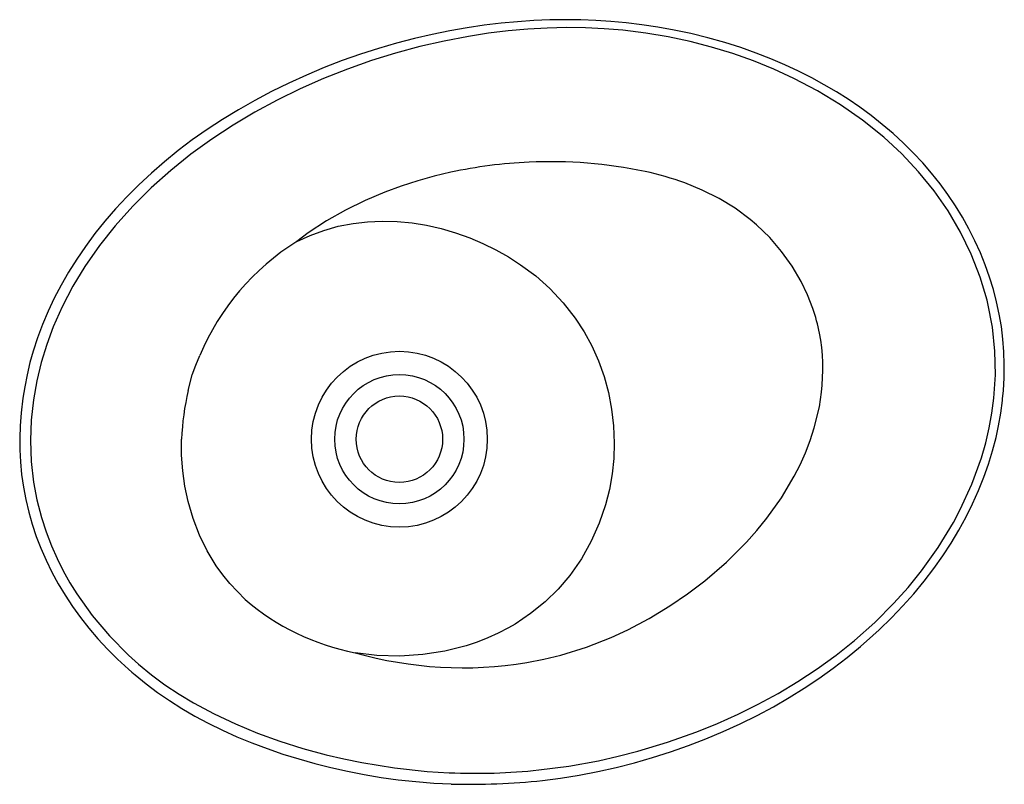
# Model space of a CAD drawing. Header units: millimetres. Extents: x 794.957 to 795.492, y 661.004 to 661.419.
import ezdxf

# ---------------------------------------------------------------- set-up
doc = ezdxf.new("R2010")
doc.units = ezdxf.units.MM
doc.layers.add('SANINDUSA', color=3, linetype='Continuous')

msp = doc.modelspace()

# ---------------------------------------------------------------- linework, layer by layer
at = {"layer": 'SANINDUSA', "flags": 128}
for points in [[(795.4913114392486, 661.2131401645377), (795.4917808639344, 661.2178120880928), (795.4921538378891, 661.224582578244), (795.4922435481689, 661.2318080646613), (795.4920151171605, 661.2387996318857), (795.4914778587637, 661.2457082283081), (795.4906347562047, 661.2525423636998), (795.4894885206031, 661.25930626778), (795.4880510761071, 661.2659870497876), (795.4863017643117, 661.2726912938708), (795.4842471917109, 661.2793746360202), (795.4818890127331, 661.2860220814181), (795.4792301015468, 661.2926171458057), (795.4762746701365, 661.2991421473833), (795.4730284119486, 661.3055783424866), (795.4694986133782, 661.3119061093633), (795.4656942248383, 661.318105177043), (795.4616258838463, 661.3241548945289), (795.4573123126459, 661.3300313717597), (795.4527311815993, 661.3357738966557), (795.4478737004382, 661.3413929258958), (795.4427531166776, 661.3468712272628), (795.4373812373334, 661.3521955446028), (795.4317727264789, 661.3573515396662), (795.4259452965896, 661.3623240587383), (795.419919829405, 661.3670974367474), (795.4137203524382, 661.3716558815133), (795.4073766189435, 661.3759834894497), (795.4009787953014, 661.3800401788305), (795.3944094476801, 661.3839110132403), (795.3875701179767, 661.3876475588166), (795.3804504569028, 661.3912424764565), (795.3730388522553, 661.3946880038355), (795.3653248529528, 661.3979747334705), (795.357300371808, 661.401091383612), (795.3489621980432, 661.4040243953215), (795.34028400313, 661.4067740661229), (795.331031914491, 661.4093809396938), (795.3218177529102, 661.411651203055), (795.3127406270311, 661.4135785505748), (795.303853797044, 661.4151781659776), (795.2951723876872, 661.4164766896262), (795.2866873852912, 661.4175040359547), (795.2783847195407, 661.4182809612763), (795.2703270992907, 661.4188083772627), (795.2621302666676, 661.4191223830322), (795.2537719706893, 661.4192183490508), (795.2452520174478, 661.4190893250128), (795.2365709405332, 661.4187277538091), (795.2277304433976, 661.4181255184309), (795.2187336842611, 661.417274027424), (795.2095856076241, 661.416164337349), (795.2002933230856, 661.4147873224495), (795.1908665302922, 661.4131339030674), (795.1813179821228, 661.4111953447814), (795.1716639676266, 661.4089636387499), (795.1619247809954, 661.4064319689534), (795.1521251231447, 661.4035952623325), (795.1422939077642, 661.4004506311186), (795.1324316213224, 661.3969839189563), (795.122629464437, 661.393215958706), (795.1129274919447, 661.3891562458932), (795.1033746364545, 661.3848212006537), (795.0940095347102, 661.3802263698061), (795.0848664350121, 661.3753882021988), (795.0759764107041, 661.3703244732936), (795.0673413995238, 661.3650424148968), (795.0589661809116, 661.3595445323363), (795.0509321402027, 661.3538859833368), (795.0432239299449, 661.3480636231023), (795.0358271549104, 661.3420735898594), (795.0287288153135, 661.335911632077), (795.0219172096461, 661.3295730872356), (795.0153811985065, 661.3230473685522), (795.0092547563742, 661.3164701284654), (795.0034602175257, 661.3097755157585), (794.9979982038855, 661.3029722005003), (794.9928784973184, 661.2960800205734), (794.9881077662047, 661.2891167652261), (794.9836899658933, 661.282098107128), (794.9796268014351, 661.2750376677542), (794.9759178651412, 661.2679464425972), (794.9725569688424, 661.2608236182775), (794.9695245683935, 661.253645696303), (794.9668173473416, 661.2464148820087), (794.9644484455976, 661.2391733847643), (794.962694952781, 661.2329826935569), (794.961110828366, 661.2262375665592), (794.9598392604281, 661.2196861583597), (794.9587745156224, 661.2135347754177)], [(795.4865904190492, 661.2135487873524), (795.4874005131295, 661.2263088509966), (795.487144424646, 661.2391856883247), (795.4857948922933, 661.2520991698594), (795.483294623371, 661.2649373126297), (795.4828432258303, 661.2667729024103), (795.4790943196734, 661.279417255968), (795.474292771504, 661.2917774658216), (795.4684729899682, 661.3037765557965), (795.4616861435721, 661.3153205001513), (795.454075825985, 661.3262254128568), (795.4456537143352, 661.3365542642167), (795.4364998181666, 661.3462721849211), (795.4267035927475, 661.3553336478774), (795.4152014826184, 661.3645864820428), (795.4031505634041, 661.3729971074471), (795.3906792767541, 661.3805600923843), (795.377852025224, 661.3873185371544), (795.3669564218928, 661.3923430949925), (795.3558774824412, 661.3968379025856), (795.3446412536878, 661.4008114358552), (795.3331724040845, 661.4043066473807), (795.3215116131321, 661.4073162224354), (795.3095625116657, 661.4098643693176), (795.2973591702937, 661.4119322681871), (795.2848394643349, 661.4134946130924), (795.2748167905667, 661.4143334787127), (795.2646099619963, 661.4148123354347), (795.2542788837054, 661.414930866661), (795.2437792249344, 661.4146894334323), (795.2332107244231, 661.4140887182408), (795.2225249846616, 661.4131261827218), (795.2118183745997, 661.4118133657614), (795.201081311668, 661.4101529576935), (795.1877993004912, 661.4076252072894), (795.1745415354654, 661.404580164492), (795.1613674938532, 661.4010371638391), (795.148227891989, 661.3969741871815), (795.1352266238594, 661.3924086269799), (795.1223138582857, 661.3873103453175), (795.1095876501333, 661.3817096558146), (795.0970439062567, 661.3755869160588), (795.0849310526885, 661.3690477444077), (795.0730459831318, 661.3619704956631), (795.0614622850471, 661.3543638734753), (795.0501316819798, 661.3461482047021), (795.0391902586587, 661.337369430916), (795.02860394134, 661.3279410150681), (795.0185175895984, 661.3179206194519), (795.0089639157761, 661.3072639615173), (795.0004168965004, 661.2964921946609), (794.9925293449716, 661.2851627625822), (794.9860143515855, 661.274415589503), (794.9801707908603, 661.2632314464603), (794.9753702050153, 661.2523844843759), (794.9718063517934, 661.2427862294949), (794.9688004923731, 661.2329617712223), (794.9663858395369, 661.2229316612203), (794.9645997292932, 661.2127292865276)], [(795.1914738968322, 661.3363204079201), (795.1824269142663, 661.3341620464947), (795.1734242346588, 661.3316420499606), (795.1644501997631, 661.3287655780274), (795.1555667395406, 661.3255114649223), (795.1448113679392, 661.3209766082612), (795.1342742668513, 661.3158204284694), (795.1239429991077, 661.309957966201), (795.1139708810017, 661.3033793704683), (795.1076961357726, 661.2986984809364)], [(795.3818546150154, 661.2769338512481), (795.3769033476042, 661.2853756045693), (795.3712173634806, 661.2933392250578), (795.3647408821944, 661.3008890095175), (795.3576379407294, 661.3077980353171), (795.3541997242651, 661.3107231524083), (795.3459491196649, 661.3168099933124), (795.3372405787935, 661.3220748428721), (795.3280590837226, 661.3266412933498), (795.3186091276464, 661.3304960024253)], [(795.1076961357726, 661.2986984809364), (795.1149221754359, 661.3020259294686), (795.1224344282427, 661.3047731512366), (795.1302858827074, 661.3069574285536), (795.1383326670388, 661.3085315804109), (795.1461908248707, 661.3094685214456), (795.1541427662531, 661.3098442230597), (795.162231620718, 661.3096581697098), (795.1703368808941, 661.3089047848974), (795.1782745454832, 661.3076149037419), (795.1861583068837, 661.3058127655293), (795.194023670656, 661.3034976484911), (795.2017727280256, 661.3007026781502), (795.2089105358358, 661.297658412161), (795.2158933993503, 661.2942155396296), (795.2227418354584, 661.2903521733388), (795.2293763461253, 661.2860897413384), (795.2375910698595, 661.279968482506), (795.2453126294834, 661.273136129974), (795.2525494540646, 661.265450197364), (795.2590890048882, 661.257038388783), (795.2638285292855, 661.2497129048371), (795.2680119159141, 661.2419918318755), (795.2716551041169, 661.2338227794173), (795.2746809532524, 661.2253483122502), (795.2770731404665, 661.2166266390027), (795.2788147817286, 661.207701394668), (795.2798900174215, 661.1985110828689), (795.2802452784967, 661.1892096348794), (795.2799537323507, 661.1808262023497), (795.2790840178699, 661.1724461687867), (795.2776091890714, 661.1640271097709), (795.2755191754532, 661.1556975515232), (795.2721120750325, 661.1456705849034), (795.2677733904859, 661.1359207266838), (795.2623846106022, 661.1263783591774), (795.2560279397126, 661.1173237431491), (795.2496886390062, 661.109881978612), (795.2426484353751, 661.1029783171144), (795.2348124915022, 661.0965762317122), (795.2263388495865, 661.0908691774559), (795.2227310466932, 661.0887636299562), (795.2172436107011, 661.0858861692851), (795.2115866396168, 661.0833040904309), (795.2057444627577, 661.0810062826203), (795.1997696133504, 661.0790164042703), (795.1881279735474, 661.0760740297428), (795.176150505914, 661.0742346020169), (795.1637308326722, 661.0734760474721), (795.151191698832, 661.0738500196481), (795.1393842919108, 661.0752814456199)], [(795.3881786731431, 661.2623402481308), (795.3852970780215, 661.2697537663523), (795.3818546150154, 661.2769338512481)], [(795.3889682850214, 661.1974953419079), (795.3917195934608, 661.2089159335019), (795.3923927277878, 661.2128269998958), (795.3929302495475, 661.2167696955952), (795.3929295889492, 661.2167641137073), (795.3933261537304, 661.2207220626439), (795.3936819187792, 661.2288419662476), (795.3936243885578, 661.2329316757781), (795.3934051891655, 661.2370158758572), (795.3930114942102, 661.2411632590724), (795.3924822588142, 661.2450470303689), (795.3918002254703, 661.2489101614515)], [(795.0509389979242, 661.2262537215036), (795.0529072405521, 661.2315860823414), (795.0550654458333, 661.2368520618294)], [(795.0487425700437, 661.2177682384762), (795.0487425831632, 661.217768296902), (795.0509389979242, 661.2262537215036)], [(794.9587750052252, 661.2135391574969), (794.9578846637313, 661.2055703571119), (794.9573495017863, 661.1984663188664), (794.957113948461, 661.191856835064), (794.9571597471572, 661.1855806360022), (794.9575078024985, 661.1789642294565), (794.9581698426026, 661.1721724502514), (794.959150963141, 661.1653074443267), (794.9604458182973, 661.158463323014), (794.9620431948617, 661.151714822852), (794.963934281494, 661.1450840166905), (794.9661315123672, 661.1385144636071), (794.9686375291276, 661.1320008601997), (794.9714569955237, 661.1255356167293), (794.9746050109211, 661.1191019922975), (794.9780385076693, 661.1127954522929), (794.981782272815, 661.1065646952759), (794.9858274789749, 661.1004343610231), (794.9901401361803, 661.0944626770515), (794.9947200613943, 661.0886391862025), (794.999638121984, 661.082882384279), (795.0048463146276, 661.0772602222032), (795.0103563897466, 661.0717652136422), (795.0161665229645, 661.0664096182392), (795.0180433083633, 661.0648082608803)], [(794.9645997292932, 661.2127292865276), (794.9634115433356, 661.2016638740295), (794.9629794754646, 661.1905430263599), (794.9633752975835, 661.1792570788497), (794.9646500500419, 661.1680356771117), (794.9664635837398, 661.1583335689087), (794.9689210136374, 661.1487743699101), (794.9714512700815, 661.1409562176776), (794.9744031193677, 661.1332870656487), (794.9774200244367, 661.1264941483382), (794.9807530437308, 661.119850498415), (794.9844174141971, 661.1133206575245), (794.9881814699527, 661.1072616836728), (794.9964970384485, 661.0955951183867), (795.0058595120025, 661.0844942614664), (795.0161936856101, 661.0740242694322), (795.021669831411, 661.069071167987)], [(795.4108182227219, 661.0818384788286), (795.4218165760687, 661.0916814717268), (795.4322811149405, 661.1021881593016), (795.4399905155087, 661.1108050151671), (795.447293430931, 661.1198200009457), (795.4563828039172, 661.1325370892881), (795.4646083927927, 661.1460441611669), (795.468337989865, 661.1530605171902), (795.4746242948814, 661.1668026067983), (795.4798028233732, 661.1811261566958), (795.4821435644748, 661.1892703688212), (795.4840822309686, 661.1975454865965), (795.4855335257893, 661.2055047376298), (795.4865904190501, 661.2135487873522)], [(795.4143488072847, 661.0788765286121), (795.4174207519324, 661.0815328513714), (795.4243120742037, 661.0878009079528), (795.4308899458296, 661.0942131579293), (795.437133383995, 661.100743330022), (795.4430246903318, 661.1073633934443), (795.4486210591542, 661.1141263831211), (795.4538715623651, 661.1209703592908), (795.4587687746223, 661.1278769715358), (795.4633271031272, 661.1348556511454), (795.4675590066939, 661.1419158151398), (795.471474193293, 661.1490655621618), (795.4750420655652, 661.1562437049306), (795.4782495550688, 661.1634079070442), (795.4811194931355, 661.1705904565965), (795.48365510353, 661.1777866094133), (795.4858596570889, 661.1849924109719), (795.4877363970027, 661.1922047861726), (795.4891212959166, 661.1985752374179), (795.4903051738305, 661.2054638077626), (795.4912192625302, 661.2122854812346), (795.4913114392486, 661.2131401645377)], [(795.3521335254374, 661.1354059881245), (795.3578056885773, 661.1417759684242), (795.3632113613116, 661.1484280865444), (795.3710620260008, 661.1594191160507), (795.3780671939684, 661.1711716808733), (795.3812591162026, 661.1774551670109), (795.384153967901, 661.1839279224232), (795.3867410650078, 661.1906219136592), (795.3889682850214, 661.1974953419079)], [(795.0795874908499, 661.1041881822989), (795.0713025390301, 661.1128708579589), (795.0674948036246, 661.1176133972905), (795.063963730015, 661.1225667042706), (795.0590611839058, 661.1306208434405), (795.0548814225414, 661.1390774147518), (795.0513417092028, 661.1481478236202), (795.0485904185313, 661.1574919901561), (795.0468600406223, 661.165746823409), (795.0457144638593, 661.1741042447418), (795.0451310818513, 661.1826896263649), (795.0451318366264, 661.1912933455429)], [(795.2327167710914, 661.0699034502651), (795.2420269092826, 661.0717018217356), (795.251259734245, 661.0739499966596), (795.2650978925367, 661.0782491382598), (795.2786516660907, 661.0835841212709), (795.287579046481, 661.0877246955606), (795.2991674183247, 661.093870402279), (795.3104058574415, 661.1006897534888), (795.3200975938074, 661.1073011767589), (795.3294810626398, 661.1144229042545), (795.3411676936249, 661.1244813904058), (795.3521335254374, 661.1354059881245)], [(795.2393066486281, 661.0115974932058), (795.2554988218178, 661.0137191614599), (795.2716372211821, 661.0166339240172), (795.2824158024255, 661.0190356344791), (795.293147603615, 661.021793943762), (795.3092275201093, 661.026626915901), (795.3251350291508, 661.0322859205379), (795.3363878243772, 661.0368475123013), (795.3475166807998, 661.041843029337), (795.3584851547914, 661.0472697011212), (795.3693739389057, 661.0531938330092), (795.3800506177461, 661.0595757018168), (795.3905911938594, 661.0664983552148), (795.4008528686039, 661.0739106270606), (795.4108182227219, 661.0818384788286)], [(795.2413435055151, 661.0059043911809), (795.2509567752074, 661.0071435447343), (795.2611308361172, 661.0087689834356), (795.2712647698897, 661.0107020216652), (795.2813117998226, 661.0129342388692), (795.2912664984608, 661.0154632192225), (795.3011234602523, 661.018286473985), (795.3108775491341, 661.0214015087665), (795.3205238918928, 661.0248058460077), (795.3300578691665, 661.028497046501), (795.3394681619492, 661.0324686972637), (795.3487682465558, 661.0367237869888), (795.357894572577, 661.0412427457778), (795.3667178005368, 661.0459624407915), (795.3752529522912, 661.0508842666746), (795.3835143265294, 661.0560104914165), (795.3915148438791, 661.0613438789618), (795.399266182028, 661.066887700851), (795.4067788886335, 661.0726457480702), (795.4140542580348, 661.0786173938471), (795.4143488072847, 661.0788765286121)], [(795.021669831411, 661.069071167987), (795.0287432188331, 661.0633235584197), (795.0360839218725, 661.0579214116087), (795.0437032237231, 661.0528399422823), (795.0515394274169, 661.0481007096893), (795.0628086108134, 661.0420323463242), (795.0744185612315, 661.0365635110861), (795.0863818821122, 661.0316313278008), (795.0985657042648, 661.0272377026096), (795.1110362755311, 661.023317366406), (795.1236294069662, 661.0198893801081), (795.1332941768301, 661.0176131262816), (795.1429847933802, 661.0156299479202), (795.1607999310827, 661.012743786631), (795.1786292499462, 661.0108256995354), (795.1905638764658, 661.0100788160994)], [(795.0180433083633, 661.0648082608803), (795.0197853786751, 661.0632811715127), (795.0257830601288, 661.0584161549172), (795.0320493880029, 661.0537303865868), (795.0385583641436, 661.0492492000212), (795.0452891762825, 661.0449854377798), (795.0523108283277, 661.040891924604), (795.0596376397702, 661.0369642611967), (795.067249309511, 661.0332177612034), (795.07511635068, 661.0296691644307), (795.0832216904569, 661.0263227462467), (795.091586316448, 661.0231696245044), (795.1001022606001, 661.0202472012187), (795.1087460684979, 661.0175531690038), (795.1174931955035, 661.0150858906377), (795.126283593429, 661.012865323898), (795.1351854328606, 661.0108729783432), (795.1442729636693, 661.0090980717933), (795.1535125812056, 661.0075572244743), (795.162895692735, 661.0062645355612), (795.1724121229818, 661.0052289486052), (795.1821408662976, 661.0044488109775), (795.1916181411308, 661.0039576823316)]]:
    msp.add_lwpolyline(points, dxfattribs=at)
at = {"layer": 'SANINDUSA'}
for centre, radius in [((795.1634845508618, 661.1912933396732), 0.04778184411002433), ((795.163463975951, 661.1912933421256), 0.0351170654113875), ((795.163463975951, 661.1912933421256), 0.02349999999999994)]:
    msp.add_circle(centre, radius, dxfattribs=at)
for centre, radius, start, end in [((795.2448768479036, 661.0897805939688), 0.2522573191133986, 92.48772071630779, 102.222013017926), ((795.2454896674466, 661.0894198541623), 0.2526450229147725, 78.235116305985, 92.62301637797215), ((795.2615128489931, 661.1738844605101), 0.1666948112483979, 69.96952961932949, 77.70735734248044), ((795.1788480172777, 661.184831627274), 0.1342693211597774, 121.9999907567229, 157.2051010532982), ((795.2927862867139, 661.2294134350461), 0.1009152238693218, 11.13953686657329, 19.04325787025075), ((795.1772846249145, 661.18675357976), 0.132230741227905, 166.4349291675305, 178.0325260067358), ((795.164090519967, 661.2026905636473), 0.1297824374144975, 229.3744318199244, 259.025826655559), ((795.1981039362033, 661.2817733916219), 0.2146786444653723, 254.1259590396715, 279.2783503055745), ((795.2049149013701, 661.3324471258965), 0.3226875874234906, 267.4510192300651, 276.1181519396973), ((795.2024560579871, 661.3629756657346), 0.3591825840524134, 268.2714597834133, 276.2153975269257)]:
    msp.add_arc(centre, radius, start, end, dxfattribs=at)

doc.saveas('drawing.dxf')
